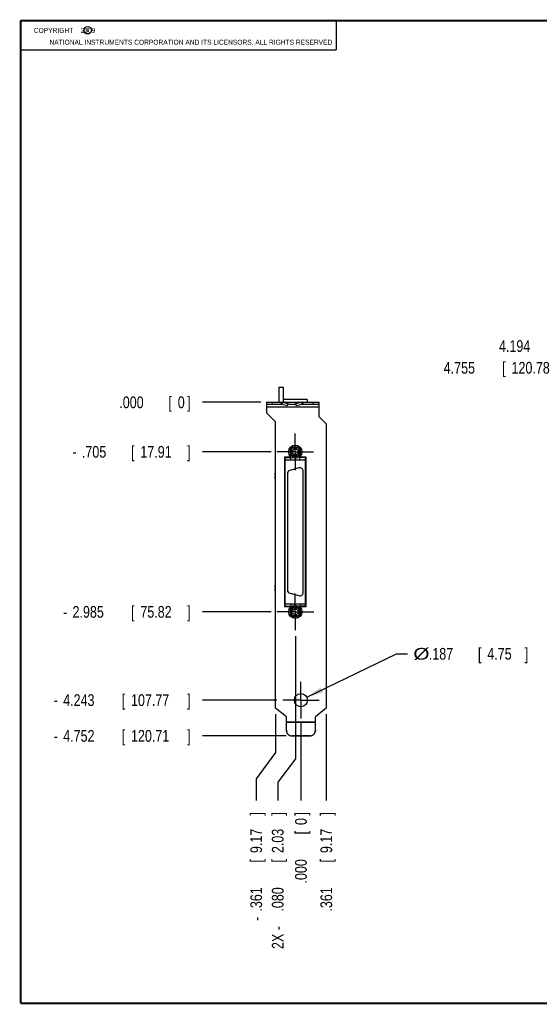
# Model space of a CAD drawing. Header units: inches. Extents: x 0.2 to 16.8, y 0.1 to 10.8.
# Tile 1 of 10: x 0.2 to 5.8, y 0.2 to 10.8. Entities that reach past the tile are written whole.
import ezdxf

# ---------------------------------------------------------------- set-up
doc = ezdxf.new("R2010")
doc.units = ezdxf.units.IN
doc.header["$LTSCALE"] = 0.935
doc.header["$MEASUREMENT"] = 0
doc.linetypes.add('CENTER', pattern=[0.6, 0.375, -0.075, 0.075, -0.075])
doc.layers.get('0').update_dxf_attribs({"linetype": 'CONTINUOUS'})
doc.layers.add('DEFAULT_1', color=7, linetype='CENTER')
doc.layers.add('DIMENSIONS', color=7, linetype='CONTINUOUS')
doc.styles.get("Standard").update_dxf_attribs({"font": 'txt', "width": 0.8})
doc.dimstyles.new('DIMSTYLE_1', dxfattribs={"dimtxt": 0.125, "dimasz": 0.18, "dimexe": 0.18, "dimexo": 0.0625, "dimgap": 0.09, "dimtad": 0, "dimtih": 1, "dimtoh": 1, "dimdec": 3, "dimlfac": 1.333333, "dimzin": 4, "dimdsep": 46, "dimtxsty": 'STANDARD', "dimblk": '_FILLED', "dimblk1": '_FILLED', "dimblk2": '_FILLED', "dimcen": 0.09, "dimadec": 0, "dimazin": 0, "dimtp": 0.005, "dimtm": 0.005, "dimtfac": 1, "dimtdec": 3, "dimtofl": 0, "dimtmove": 0, "dimatfit": 3, "dimldrblk": '_FILLED', "dimfxl": 1, "dimtolj": 1, "dimtzin": 4, "dimarcsym": 0})
doc.dimstyles.new('DIMSTYLE_2', dxfattribs={"dimtxt": 0.125, "dimasz": 0.18, "dimexe": 0.18, "dimexo": 0.0625, "dimgap": 0.09, "dimtad": 0, "dimtih": 1, "dimtoh": 1, "dimdec": 3, "dimlfac": 1.333333, "dimzin": 4, "dimdsep": 46, "dimtxsty": 'STANDARD', "dimblk": '_FILLED', "dimblk1": '_FILLED', "dimblk2": '_FILLED', "dimcen": 0.09, "dimadec": 0, "dimazin": 0, "dimtp": 0.005, "dimtm": 0.005, "dimtfac": 1, "dimtdec": 3, "dimtofl": 0, "dimtmove": 0, "dimatfit": 3, "dimldrblk": '_FILLED', "dimfxl": 1, "dimtolj": 1, "dimtzin": 4, "dimarcsym": 0})
doc.dimstyles.new('DIMSTYLE_3', dxfattribs={"dimtxt": 0.125, "dimasz": 0.18, "dimexe": 0.18, "dimexo": 0.0625, "dimgap": 0.09, "dimtad": 0, "dimtih": 1, "dimtoh": 1, "dimdec": 3, "dimlfac": 1.333333, "dimzin": 4, "dimdsep": 46, "dimtxsty": 'STANDARD', "dimblk": '_FILLED', "dimblk1": '_FILLED', "dimblk2": '_FILLED', "dimcen": 0.09, "dimadec": 0, "dimazin": 0, "dimtp": 0.005, "dimtm": 0.005, "dimtfac": 1, "dimtdec": 3, "dimtofl": 0, "dimtmove": 0, "dimatfit": 3, "dimldrblk": '_FILLED', "dimfxl": 1, "dimtolj": 1, "dimtzin": 4, "dimarcsym": 0})

# ---------------------------------------------------------------- blocks, each defined once
blk = doc.blocks.new('_FILLED')
at = {"color": 0, "linetype": 'BYBLOCK'}
blk.add_solid([(0, 0), (-1, 0.174), (-1, -0.174)], dxfattribs=at)
blk = doc.blocks.new('*D3')
at = {"layer": 'DIMENSIONS', "color": 2, "linetype": 'CONTINUOUS'}
for p, q in [((7.025, 7.282), (6.852, 7.282)), ((7.025, 6.841), (7.025, 7.282)), ((7.789, 6.841), (6.9, 6.841)), ((7.789, 3.696), (6.9, 3.696)), ((7.025, 3.696), (7.025, 3.336))]:
    blk.add_line(p, q, dxfattribs=at)
at = {"layer": 'DIMENSIONS', "color": 2, "linetype": 'CONTINUOUS', "xscale": 0.18, "yscale": 0.18, "zscale": 0.18}
for p, rotation in [((7.025, 6.841), 270), ((7.025, 3.696), 90)]:
    blk.add_blockref('_FILLED', p, dxfattribs=dict(at, rotation=rotation))
at = {"layer": 'DIMENSIONS', "color": 2, "linetype": 'CONTINUOUS', "width": 0.8}
for s, p in [('4.194', (5.364, 7.219)), ('[', (5.989, 7.219)), ('106.53', (6.089, 7.219)), (']', (6.689, 7.219))]:
    blk.add_text(s, height=0.125, dxfattribs=at).set_placement(p)
blk = doc.blocks.new('*D4')
at = {"layer": 'DIMENSIONS', "color": 2, "linetype": 'CONTINUOUS'}
for p, q in [((6.456, 7.05), (6.261, 7.05)), ((6.456, 6.681), (6.456, 7.05)), ((7.459, 6.681), (6.331, 6.681)), ((7.746, 3.114), (6.331, 3.114)), ((6.456, 3.114), (6.456, 2.754))]:
    blk.add_line(p, q, dxfattribs=at)
at = {"layer": 'DIMENSIONS', "color": 2, "linetype": 'CONTINUOUS', "xscale": 0.18, "yscale": 0.18, "zscale": 0.18}
for p, rotation in [((6.456, 6.681), 270), ((6.456, 3.114), 90)]:
    blk.add_blockref('_FILLED', p, dxfattribs=dict(at, rotation=rotation))
at = {"layer": 'DIMENSIONS', "color": 2, "linetype": 'CONTINUOUS', "width": 0.8}
for s, p in [('4.755', (4.773, 6.987)), ('[', (5.398, 6.987)), ('120.78', (5.498, 6.987)), (']', (6.098, 6.987))]:
    blk.add_text(s, height=0.125, dxfattribs=at).set_placement(p)
blk = doc.blocks.new('*D8')
at = {"layer": 'DIMENSIONS', "color": 2, "linetype": 'CONTINUOUS'}
for p, q in [((3.187, 4.183), (3.187, 2.87)), ((3.187, 2.87), (2.999, 2.621)), ((2.999, 2.621), (2.999, 2.427))]:
    blk.add_line(p, q, dxfattribs=at)
at = {"layer": 'DIMENSIONS', "color": 2, "linetype": 'CONTINUOUS', "width": 0.8}
for s, p in [(']', (3.061, 2.264)), ('2.03', (3.061, 1.864)), ('[', (3.061, 1.764)), ('.080', (3.061, 1.239)), ('2X -', (3.061, 0.839))]:
    blk.add_text(s, height=0.125, rotation=90, dxfattribs=at).set_placement(p)
blk = doc.blocks.new('*D9')
at = {"layer": 'DIMENSIONS', "color": 2, "linetype": 'CONTINUOUS'}
blk.add_line((3.518, 3.349), (3.518, 2.427), dxfattribs=at)
at = {"layer": 'DIMENSIONS', "color": 2, "linetype": 'CONTINUOUS', "width": 0.8}
for s, p in [(']', (3.58, 2.264)), ('9.17', (3.58, 1.864)), ('[', (3.58, 1.764)), ('.361', (3.58, 1.239))]:
    blk.add_text(s, height=0.125, rotation=90, dxfattribs=at).set_placement(p)
blk = doc.blocks.new('*D10')
at = {"layer": 'DIMENSIONS', "color": 2, "linetype": 'CONTINUOUS'}
for p, q in [((2.976, 3.349), (2.976, 2.94)), ((2.976, 2.94), (2.769, 2.658)), ((2.769, 2.658), (2.769, 2.427))]:
    blk.add_line(p, q, dxfattribs=at)
at = {"layer": 'DIMENSIONS', "color": 2, "linetype": 'CONTINUOUS', "width": 0.8}
for s, p in [(']', (2.831, 2.264)), ('9.17', (2.831, 1.864)), ('[', (2.831, 1.764)), ('.361', (2.831, 1.239)), ('-', (2.831, 1.139))]:
    blk.add_text(s, height=0.125, rotation=90, dxfattribs=at).set_placement(p)
blk = doc.blocks.new('*D11')
at = {"layer": 'DIMENSIONS', "color": 2, "linetype": 'CONTINUOUS'}
blk.add_line((3.247, 3.271), (3.247, 2.427), dxfattribs=at)
at = {"layer": 'DIMENSIONS', "color": 2, "linetype": 'CONTINUOUS', "width": 0.8}
for s, p in [(']', (3.309, 2.264)), ('0', (3.309, 2.164)), ('[', (3.309, 2.064)), ('.000', (3.309, 1.539))]:
    blk.add_text(s, height=0.125, rotation=90, dxfattribs=at).set_placement(p)
blk = doc.blocks.new('*D12')
at = {"layer": 'DIMENSIONS', "color": 2, "linetype": 'CONTINUOUS'}
blk.add_line((2.927, 6.152), (2.193, 6.152), dxfattribs=at)
at = {"layer": 'DIMENSIONS', "color": 2, "linetype": 'CONTINUOUS', "width": 0.8}
for s, p in [('.705', (0.905, 6.089)), ('[', (1.43, 6.089)), ('17.91', (1.53, 6.089)), (']', (2.03, 6.089)), ('-', (0.805, 6.089))]:
    blk.add_text(s, height=0.125, dxfattribs=at).set_placement(p)
blk = doc.blocks.new('*D13')
at = {"layer": 'DIMENSIONS', "color": 2, "linetype": 'CONTINUOUS'}
blk.add_line((2.928, 4.442), (2.193, 4.442), dxfattribs=at)
at = {"layer": 'DIMENSIONS', "color": 2, "linetype": 'CONTINUOUS', "width": 0.8}
for s, p in [('-', (0.705, 4.379)), ('2.985', (0.805, 4.379)), ('[', (1.43, 4.379)), ('75.82', (1.53, 4.379)), (']', (2.03, 4.379))]:
    blk.add_text(s, height=0.125, dxfattribs=at).set_placement(p)
blk = doc.blocks.new('*D14')
at = {"layer": 'DIMENSIONS', "color": 2, "linetype": 'CONTINUOUS'}
blk.add_line((3.09, 3.116), (2.193, 3.116), dxfattribs=at)
at = {"layer": 'DIMENSIONS', "color": 2, "linetype": 'CONTINUOUS', "width": 0.8}
for s, p in [('4.752', (0.705, 3.054)), ('[', (1.33, 3.054)), ('120.71', (1.43, 3.054)), (']', (2.03, 3.054)), ('-', (0.605, 3.054))]:
    blk.add_text(s, height=0.125, dxfattribs=at).set_placement(p)
blk = doc.blocks.new('*D15')
at = {"layer": 'DIMENSIONS', "color": 2, "linetype": 'CONTINUOUS'}
blk.add_line((2.989, 3.498), (2.193, 3.498), dxfattribs=at)
at = {"layer": 'DIMENSIONS', "color": 2, "linetype": 'CONTINUOUS', "width": 0.8}
for s, p in [('-', (0.605, 3.436)), ('4.243', (0.705, 3.436)), ('[', (1.33, 3.436)), ('107.77', (1.43, 3.436)), (']', (2.03, 3.436))]:
    blk.add_text(s, height=0.125, dxfattribs=at).set_placement(p)
blk = doc.blocks.new('*D16')
at = {"layer": 'DIMENSIONS', "color": 2, "linetype": 'CONTINUOUS'}
blk.add_line((2.818, 6.681), (2.193, 6.681), dxfattribs=at)
at = {"layer": 'DIMENSIONS', "color": 2, "linetype": 'CONTINUOUS', "width": 0.8}
for s, p in [('.000', (1.305, 6.618)), ('[', (1.83, 6.618)), ('0', (1.93, 6.618)), (']', (2.03, 6.618))]:
    blk.add_text(s, height=0.125, dxfattribs=at).set_placement(p)
blk = doc.blocks.new('*D17')
at = {"layer": 'DIMENSIONS', "color": 2, "linetype": 'CONTINUOUS'}
for p, q in [((3.31, 3.529), (4.268, 3.993)), ((4.268, 3.993), (4.385, 3.993))]:
    blk.add_line(p, q, dxfattribs=at)
at = {"layer": 'DIMENSIONS', "color": 2, "linetype": 'CONTINUOUS', "xscale": 0.18, "yscale": 0.18, "zscale": 0.18, "rotation": 205.865212}
blk.add_blockref('_FILLED', (3.31, 3.529), dxfattribs=at)
at = {"layer": 'DIMENSIONS', "color": 2, "linetype": 'CONTINUOUS'}
for s, width, p in [('%%c', 1.333333, (4.448, 3.931)), ('.187', 0.8, (4.614, 3.931)), ('[', 0.8, (5.139, 3.931)), ('4.75', 0.8, (5.239, 3.931)), (']', 0.8, (5.639, 3.931))]:
    blk.add_text(s, height=0.125, dxfattribs=dict(at, width=width)).set_placement(p)

msp = doc.modelspace()

# ---------------------------------------------------------------- linework, layer by layer
at = {"color": 2, "linetype": 'CONTINUOUS'}
for p, q in [((0.25001, 10.7586), (3.62501, 10.7586)), ((0.25001, 10.7586), (0.25001, 10.4456)), ((3.62501, 10.7586), (3.62501, 10.4456)), ((0.25001, 10.4456), (3.62501, 10.4456))]:
    msp.add_line(p, q, dxfattribs=at)
at = {"color": 7, "linetype": 'CONTINUOUS'}
for p, q in [((3.01128, 6.84104), (3.01128, 6.68054)), ((3.01128, 6.84104), (3.05778, 6.84104)), ((3.05778, 6.84104), (3.05778, 6.68054)), ((2.88003, 6.68054), (2.88003, 6.65804)), ((2.88003, 6.68054), (3.10503, 6.68054)), ((3.03358, 6.68054), (3.03358, 6.65804)), ((3.04704, 6.67888), (3.04199, 6.65715)), ((3.10681, 6.66513), (3.04704, 6.67888)), ((3.31278, 6.71054), (3.05778, 6.71054)), ((3.10177, 6.6434), (3.10681, 6.66513)), ((3.10681, 6.66513), (3.10838, 6.67888)), ((3.10838, 6.68054), (3.44253, 6.68054)), ((3.19325, 6.66513), (3.19168, 6.67888)), ((3.25303, 6.67888), (3.19325, 6.66513)), ((3.19829, 6.6434), (3.19325, 6.66513)), ((3.25303, 6.67888), (3.25807, 6.65715)), ((3.26648, 6.68054), (3.26648, 6.65804)), ((3.31278, 6.71054), (3.31278, 6.68054)), ((3.44253, 6.65804), (3.44253, 6.68054)), ((2.97378, 6.40867), (2.97378, 6.42742)), ((2.97603, 6.42742), (2.97378, 6.42742)), ((2.97603, 6.40867), (2.97378, 6.40867)), ((2.97378, 6.33367), (2.97378, 6.35242)), ((2.97603, 6.35242), (2.97378, 6.35242)), ((2.97603, 6.33367), (2.97378, 6.33367)), ((3.1761, 6.18233), (3.1761, 6.20704)), ((3.19635, 6.20704), (3.19635, 6.18233)), ((3.1761, 6.09638), (3.1761, 6.12109)), ((3.19635, 6.12109), (3.19635, 6.09638)), ((3.07845, 4.50383), (3.07845, 6.08975)), ((3.07845, 6.08975), (3.13751, 6.08975)), ((3.07845, 6.06613), (3.294, 6.06613)), ((3.13751, 6.06613), (3.13751, 6.08975)), ((3.23495, 6.06613), (3.23495, 6.08975)), ((3.294, 6.08975), (3.23495, 6.08975)), ((3.294, 4.50383), (3.294, 6.08975)), ((2.97215, 5.90392), (2.97215, 5.92717)), ((2.97603, 5.92717), (2.97215, 5.92717)), ((2.97603, 5.90392), (2.97215, 5.90392)), ((3.10207, 5.91852), (3.10207, 4.67506)), ((3.22578, 5.97885), (3.12833, 5.95274)), ((3.27038, 4.64896), (3.27038, 5.94462)), ((2.97215, 5.86642), (2.97215, 5.88967)), ((2.97603, 5.88967), (2.97215, 5.88967)), ((2.97603, 5.86642), (2.97215, 5.86642)), ((2.97603, 4.72717), (2.97215, 4.72717)), ((2.97215, 4.70392), (2.97215, 4.72717)), ((2.97603, 4.70392), (2.97215, 4.70392)), ((2.97603, 4.68967), (2.97215, 4.68967)), ((2.97215, 4.66642), (2.97215, 4.68967)), ((2.97603, 4.66642), (2.97215, 4.66642)), ((3.12833, 4.64084), (3.22578, 4.61473)), ((3.07845, 4.52745), (3.294, 4.52745)), ((3.13751, 4.52745), (3.13751, 4.50383)), ((3.23495, 4.52745), (3.23495, 4.50383)), ((3.07845, 4.50383), (3.13751, 4.50383)), ((3.17666, 4.47241), (3.17666, 4.49712)), ((3.19691, 4.49712), (3.19691, 4.47241)), ((3.294, 4.50383), (3.23495, 4.50383)), ((3.17666, 4.38646), (3.17666, 4.41117)), ((3.19691, 4.41117), (3.19691, 4.38646)), ((3.34128, 3.11427), (3.15228, 3.11427))]:
    msp.add_line(p, q, dxfattribs=at)
at = {"color": 3, "linetype": 'CONTINUOUS'}
for p, q in [((2.88003, 6.65804), (2.88003, 6.56954)), ((3.03358, 6.65804), (2.88003, 6.65804)), ((3.10177, 6.6434), (3.04199, 6.65715)), ((3.19503, 6.65804), (3.10503, 6.65804)), ((3.25807, 6.65715), (3.19829, 6.6434)), ((3.44253, 6.65804), (3.26648, 6.65804)), ((3.44253, 6.52529), (3.44253, 6.65804)), ((2.97603, 6.47354), (2.88003, 6.56954)), ((3.44253, 6.52529), (3.51753, 6.45029)), ((2.97603, 3.41136), (2.97603, 6.47354)), ((3.51753, 6.45029), (3.51753, 3.41136)), ((3.07616, 4.49579), (3.07616, 6.09779)), ((3.07616, 6.09779), (3.13998, 6.09779)), ((3.23247, 6.09779), (3.29741, 6.09779)), ((3.29741, 6.09779), (3.29741, 4.49579)), ((3.14064, 4.49579), (3.07616, 4.49579)), ((3.29741, 4.49579), (3.23293, 4.49579)), ((3.09228, 3.32054), (2.97603, 3.41136)), ((3.51753, 3.41136), (3.40128, 3.32054)), ((3.09228, 3.176), (3.09228, 3.32054)), ((3.40128, 3.176), (3.40128, 3.32054)), ((3.34128, 3.11623), (3.15228, 3.11623))]:
    msp.add_line(p, q, dxfattribs=at)
at = {"color": 9, "linetype": 'CONTINUOUS'}
for p, q in [((3.44253, 6.62804), (2.88003, 6.62804)), ((2.94003, 6.68054), (2.94003, 6.65804)), ((3.04704, 6.67888), (3.10838, 6.67888)), ((3.25303, 6.67888), (3.19168, 6.67888)), ((3.38253, 6.65804), (3.38253, 6.68054)), ((3.09228, 3.26504), (3.40128, 3.26504)), ((3.09228, 3.26275), (3.40128, 3.26275)), ((3.15228, 3.11623), (3.15228, 3.11427)), ((3.34128, 3.11623), (3.34128, 3.11427))]:
    msp.add_line(p, q, dxfattribs=at)
at = {"color": 7, "linetype": 'CONTINUOUS', "const_width": 0.02}
for points in [[(0.25, 10.75859), (0.25, 0.25859)], [(16.75, 10.75859), (0.25, 10.75859)], [(0.25, 0.25859), (16.75, 0.25859)]]:
    msp.add_lwpolyline(points, dxfattribs=at)
at = {"color": 2, "linetype": 'CONTINUOUS'}
msp.add_circle((0.96593, 10.65619), 0.04027, dxfattribs=at)
at = {"color": 7, "linetype": 'CONTINUOUS'}
for centre, radius in [((3.18623, 6.15171), 0.07125), ((3.18623, 6.15171), 0.05625), ((3.18623, 6.15171), 0.03225), ((3.18678, 4.44179), 0.07125), ((3.18678, 4.44179), 0.05625), ((3.18678, 4.44179), 0.03225)]:
    msp.add_circle(centre, radius, dxfattribs=at)
at = {"color": 3, "linetype": 'CONTINUOUS'}
msp.add_circle((3.24678, 3.49829), 0.07013, dxfattribs=at)
at = {"color": 7, "linetype": 'CONTINUOUS'}
for centre, radius, start, end in [((3.18623, 6.15171), 0.048, 102.177298, 257.822702), ((3.18623, 6.15171), 0.048, 282.177298, 77.822702), ((3.13751, 5.91852), 0.03543, 105, 180), ((3.23495, 5.94462), 0.03543, 0, 105), ((3.13751, 4.67506), 0.03543, 180, 255), ((3.23495, 4.64896), 0.03543, 255, 360), ((3.18678, 4.44179), 0.048, 102.177298, 257.822702), ((3.18678, 4.44179), 0.048, 282.177298, 77.822702)]:
    msp.add_arc(centre, radius, start, end, dxfattribs=at)
for points, knots in [([(3.04704, 6.67888), (3.04484, 6.67943), (3.04038, 6.68026), (3.03585, 6.68054), (3.03358, 6.68054)], [0, 0, 0, 0, 0.50028521, 1, 1, 1, 1]), ([(3.10838, 6.67888), (3.10814, 6.67914), (3.10763, 6.67961), (3.10679, 6.68014), (3.10592, 6.68047), (3.10532, 6.68054), (3.10503, 6.68054)], [0, 0, 0, 0, 0.28021514, 0.53549866, 0.77260574, 1, 1, 1, 1]), ([(3.19168, 6.67888), (3.19192, 6.67914), (3.19243, 6.67961), (3.19327, 6.68014), (3.19414, 6.68047), (3.19474, 6.68054), (3.19503, 6.68054)], [0, 0, 0, 0, 0.28021514, 0.53549866, 0.77260574, 1, 1, 1, 1]), ([(3.26648, 6.68054), (3.26422, 6.68054), (3.25969, 6.68026), (3.25522, 6.67943), (3.25303, 6.67888)], [0, 0, 0, 0, 0.49971479, 1, 1, 1, 1]), ([(3.15228, 3.11427), (3.14709, 3.11427), (3.13657, 3.11563), (3.12194, 3.12167), (3.10938, 3.13129), (3.09972, 3.1438), (3.09366, 3.15838), (3.09228, 3.16887), (3.09228, 3.17404)], [0, 0, 0, 0, 0.16597807, 0.33485937, 0.50061378, 0.66620567, 0.8346323, 1, 1, 1, 1]), ([(3.40128, 3.17404), (3.40128, 3.16887), (3.39991, 3.15838), (3.39384, 3.1438), (3.38418, 3.13129), (3.37162, 3.12167), (3.35699, 3.11563), (3.34647, 3.11427), (3.34128, 3.11427)], [0, 0, 0, 0, 0.1653677, 0.33379433, 0.49938622, 0.66514063, 0.83402193, 1, 1, 1, 1])]:
    msp.add_open_spline(points, degree=3, knots=knots, dxfattribs=at)
at = {"color": 3, "linetype": 'CONTINUOUS'}
for points, knots in [([(3.04199, 6.65715), (3.04061, 6.65744), (3.03782, 6.65789), (3.035, 6.65804), (3.03358, 6.65804)], [0, 0, 0, 0, 0.49980068, 1, 1, 1, 1]), ([(3.26648, 6.65804), (3.26507, 6.65804), (3.26224, 6.65789), (3.25945, 6.65744), (3.25807, 6.65715)], [0, 0, 0, 0, 0.50019932, 1, 1, 1, 1]), ([(3.09228, 3.176), (3.09228, 3.17083), (3.09366, 3.16034), (3.09972, 3.14576), (3.10938, 3.13325), (3.12194, 3.12364), (3.13657, 3.1176), (3.14709, 3.11623), (3.15228, 3.11623)], [0, 0, 0, 0, 0.1653677, 0.33379433, 0.49938622, 0.66514063, 0.83402193, 1, 1, 1, 1]), ([(3.34128, 3.11623), (3.34647, 3.11623), (3.35699, 3.1176), (3.37162, 3.12364), (3.38418, 3.13325), (3.39384, 3.14576), (3.39966, 3.15974), (3.4011, 3.16954), (3.40125, 3.17406)], [0, 0, 0, 0, 0.16947274, 0.34190984, 0.51115421, 0.68023263, 0.85220549, 1, 1, 1, 1])]:
    msp.add_open_spline(points, degree=3, knots=knots, dxfattribs=at)
msp.add_open_spline([(3.40125, 3.17406), (3.40127, 3.17471), (3.40128, 3.17535), (3.40128, 3.176)], degree=3, dxfattribs=at)
at = {"layer": 'DEFAULT_1', "color": 7, "linetype": 'CENTER'}
for p, q in [((3.18623, 6.15171), (3.18623, 6.34796)), ((3.18623, 6.15171), (2.98998, 6.15171)), ((3.18623, 6.15171), (3.18623, 5.95546)), ((3.18623, 6.15171), (3.38248, 6.15171)), ((3.18678, 4.44179), (3.18678, 4.63804)), ((3.18678, 4.44179), (2.99053, 4.44179)), ((3.18678, 4.44179), (3.38303, 4.44179)), ((3.18678, 4.44179), (3.18678, 4.24554)), ((3.24678, 3.49829), (3.24678, 3.69342)), ((3.24678, 3.49829), (3.05166, 3.49829)), ((3.24678, 3.49829), (3.44191, 3.49829)), ((3.24678, 3.49829), (3.24678, 3.30317))]:
    msp.add_line(p, q, dxfattribs=at)

# ---------------------------------------------------------------- texts
at = {"color": 2, "linetype": 'CONTINUOUS', "width": 0.8}
for s, p in [('c', (0.94601, 10.63633)), ('NATIONAL INSTRUMENTS CORPORATION AND ITS LICENSORS. ALL RIGHTS RESERVED', (0.55829, 10.50165))]:
    msp.add_text(s, height=0.053, dxfattribs=at).set_placement(p)
at = {"color": 2, "linetype": 'CONTINUOUS', "insert": (0.31251, 10.68047), "char_height": 0.053, "width": 0.8904, "attachment_point": 1}
msp.add_mtext('    COPYRIGHT    2009', dxfattribs=at)

# ---------------------------------------------------------------- dimensions: what is measured, and where the dimension line sits
at = {"layer": 'DIMENSIONS', "color": 2, "linetype": 'CONTINUOUS'}
for base, p1, p2, angle, picture, middle in [((7.02474, 6.84104), (7.78878, 3.69554), (7.78878, 6.84104), 90, '*D3', (6.07658, 7.28171)), ((6.45628, 3.11427), (7.45878, 6.68054), (7.74577, 3.11427), 270, '*D4', (5.48554, 7.04966))]:
    dim = msp.add_linear_dim(base=base, p1=p1, p2=p2, angle=angle, dimstyle='DIMSTYLE_1', dxfattribs=at)
    dim.commit()
    dim.dimension.update_dxf_attribs({"geometry": picture, "text_midpoint": middle, "dimtype": 160})
for feature_location, offset, dtype, origin, picture, middle in [((2.8175307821, 6.6805403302), (-0.625, 0), 0, (2.8800307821, 6.6805403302), '*D16', (1.7175307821, 6.6805403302)), ((3.2467807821, 3.2706129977), (0, -0.8438460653), 1, (3.2467807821, 3.4982903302), '*D11', (3.2467807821, 1.9517669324)), ((3.51753, 3.34886), (0, -0.9221), 1, (3.24678, 3.49829), '*D9', (3.51753, 1.80177))]:
    dim = msp.add_ordinate_dim(feature_location=feature_location, offset=offset, dtype=dtype, origin=origin, dimstyle='DIMSTYLE_2', dxfattribs=at)
    dim.commit()
    dim.dimension.update_dxf_attribs({"geometry": picture, "text_midpoint": middle})
for feature_location, offset, origin, text, picture, middle in [((3.08978, 3.11623), (-0.89725, 0), (2.88003, 6.68054), '-<>', '*D14', (1.36753, 3.11623)), ((2.98916, 3.49829), (-0.79663, 0), (2.88003, 6.68054), '-<>', '*D15', (1.36753, 3.49829)), ((2.92803, 4.44179), (-0.7355, 0), (2.94003, 6.68054), '-<>', '*D13', (1.41753, 4.44179)), ((2.92748, 6.15171), (-0.73494, 0), (2.88003, 6.68054), '-<>', '*D12', (1.46753, 6.15171)), ((3.18678, 4.18304), (-0.18804, -1.75627), (3.24678, 3.49829), '2X -<>', '*D8', (2.99874, 1.60177)), ((2.97603, 3.34886), (-0.20733, -0.9221), (3.24678, 3.49829), '-<>', '*D10', (2.7687, 1.75177))]:
    dim = msp.add_ordinate_dim(feature_location=feature_location, offset=offset, dtype=0, origin=origin, text=text, dimstyle='DIMSTYLE_2', dxfattribs=at)
    dim.commit()
    dim.dimension.update_dxf_attribs({"geometry": picture, "text_midpoint": middle})
dim = msp.add_diameter_dim_2p(p1=(3.30988, 3.52888), p2=(3.18368, 3.4677), dimstyle='DIMSTYLE_3', dxfattribs=at)
dim.commit()
dim.dimension.update_dxf_attribs({"geometry": '*D17', "text_midpoint": (5.09336, 3.99317), "dimtype": 163})

doc.saveas('drawing.dxf')
